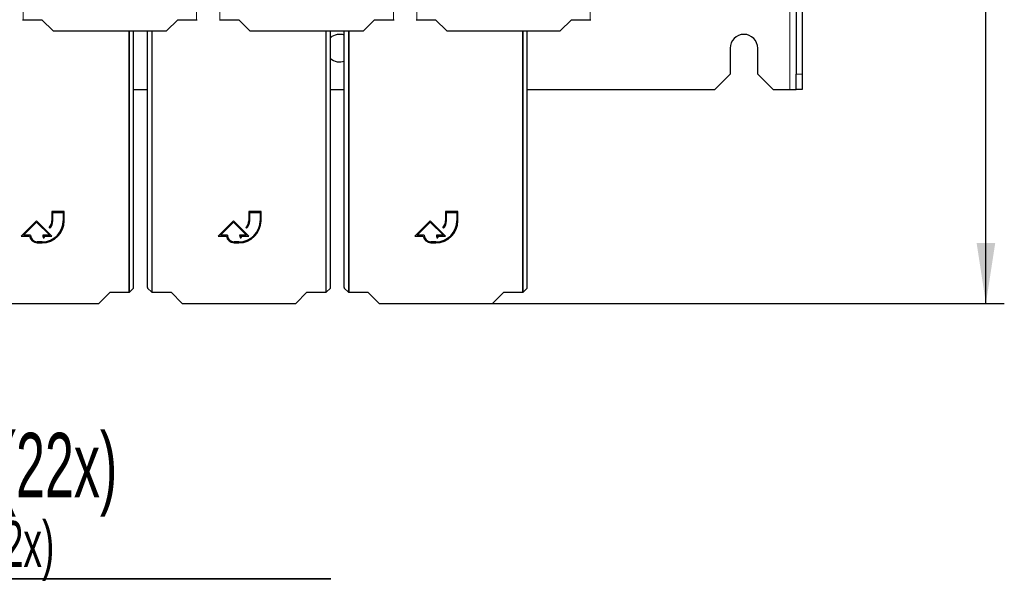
# Paper-space layout 'Blatt3' of a CAD drawing. Header units: millimetres. Extents: x 5 to 418, y 2 to 292.
# Tile 13 of 95: x 99 to 152, y 66 to 96. Entities that reach past the tile are written whole.
import ezdxf

# ---------------------------------------------------------------- set-up
doc = ezdxf.new("R2010")
doc.units = ezdxf.units.MM
doc.layers.add('SLD-0', color=7, linetype='Continuous')
doc.styles.add('SLDTEXTSTYLE0', font='TXT', dxfattribs={"width": 0.605})
doc.dimstyles.new('SLDDIMSTYLE1', dxfattribs={"dimtxt": 3.5, "dimasz": 3.302, "dimexe": 0, "dimexo": 0.0625, "dimgap": 0.875, "dimtad": 1, "dimdec": 0, "dimlfac": 6, "dimrnd": 1e-09, "dimzin": 12, "dimdsep": 46, "dimtxsty": 'SLDTEXTSTYLE0', "dimsah": 1, "dimcen": 0.09, "dimadec": 0, "dimazin": 3, "dimtfac": 1, "dimtofl": 0, "dimtmove": 0, "dimatfit": 3, "dimfxl": 1, "dimfrac": 2, "dimtolj": 1, "dimtzin": 12, "dimarcsym": 0})

# ---------------------------------------------------------------- blocks, each defined once
blk = doc.blocks.new('SW_NOTE_0_3')
at = {"layer": 'SLD-0', "color": 0}
for p, q in [((-0.015, -3.432), (26.876, -3.432)), ((26.876, -3.432), (-0.015, -3.432)), ((-0.015, -3.432), (26.876, -3.432)), ((26.876, -3.432), (-0.015, -3.432)), ((-0.015, -3.432), (26.876, -3.432)), ((26.876, -3.432), (-0.015, -3.432))]:
    blk.add_line(p, q, dxfattribs=at)
at = {"layer": 'SLD-0', "color": 0, "attachment_point": 1, "style": 'SLDTEXTSTYLE0'}
for s, insert, char_height in [('für M8 (22x)', (0, 4.512), 3.5), ('for M8 (22x)', (0.938, -0.287), 2.5)]:
    blk.add_mtext(s, dxfattribs=dict(at, insert=insert, char_height=char_height))
blk = doc.blocks.new('_D_16')
at = {"layer": 'SLD-0', "color": 7}
for p, q in [((140.708, 251.341), (152.375, 251.341)), ((151.375, 80.527), (151.375, 251.341)), ((124.53, 80.527), (152.375, 80.527))]:
    blk.add_line(p, q, dxfattribs=at)
for points in [[(151.375, 251.341), (150.867, 248.039), (151.883, 248.039)], [(151.375, 80.527), (151.883, 83.829), (150.867, 83.829)]]:
    blk.add_solid(points, dxfattribs=at)
at = {"layer": 'SLD-0', "color": 7, "insert": (146.863, 160.587), "char_height": 3.5, "attachment_point": 1, "rotation": 90, "style": 'SLDTEXTSTYLE0'}
blk.add_mtext('1025', dxfattribs=at)

psp = doc.layouts.new('Blatt3')

# ---------------------------------------------------------------- linework, layer by layer
at = {"color": 7, "linetype": 'Continuous', "lineweight": 18}
for p, q in [((140.7085, 251.3413), (140.7085, 92.1746)), ((98.9912, 117.8835), (98.9912, 95.9716)), ((108.4257, 95.9716), (108.4257, 117.8835)), ((109.7026, 117.8835), (109.7026, 95.9716)), ((119.1371, 95.9716), (119.1371, 117.8835)), ((120.414, 117.8835), (120.414, 95.9716)), ((129.8485, 95.9716), (129.8485, 117.8835)), ((104.7424, 81.1383), (104.7424, 95.3608)), ((104.7757, 95.3608), (104.7757, 81.1388)), ((105.986, 81.1388), (105.986, 95.3608)), ((106.0193, 95.3608), (106.0193, 81.1383)), ((115.4538, 81.1383), (115.4538, 95.3608)), ((115.4871, 95.3608), (115.4871, 81.1388)), ((116.694, 81.1388), (116.694, 95.3608)), ((116.7273, 95.3608), (116.7273, 81.1383)), ((126.1618, 81.1383), (126.1618, 95.3608)), ((126.1951, 95.3608), (126.1951, 81.1388)), ((141.0418, 93.0079), (141.3751, 93.0079))]:
    psp.add_line(p, q, dxfattribs=at)
at = {"color": 7, "linetype": 'Continuous', "lineweight": 25}
for p, q in [((141.0418, 135.1708), (141.0418, 93.0079)), ((141.3751, 135.1708), (141.3751, 93.0079)), ((98.9912, 95.9716), (100.0119, 95.9716)), ((100.0119, 95.9716), (100.6227, 95.3608)), ((106.7942, 95.3608), (107.405, 95.9716)), ((107.405, 95.9716), (108.4257, 95.9716)), ((109.7026, 95.9716), (110.7233, 95.9716)), ((110.7233, 95.9716), (111.3341, 95.3608)), ((117.5056, 95.3608), (118.1164, 95.9716)), ((118.1164, 95.9716), (119.1371, 95.9716)), ((120.414, 95.9716), (121.4347, 95.9716)), ((121.4347, 95.9716), (122.0455, 95.3608)), ((128.217, 95.3608), (128.8278, 95.9716)), ((128.8278, 95.9716), (129.8485, 95.9716)), ((100.6227, 95.3608), (106.7942, 95.3608)), ((105.0035, 81.3994), (105.0035, 95.3608)), ((105.7582, 81.3994), (105.7582, 95.3608)), ((111.3341, 95.3608), (117.5056, 95.3608)), ((115.7149, 81.3994), (115.7149, 95.3608)), ((116.4662, 81.3994), (116.4662, 95.3608)), ((122.0455, 95.3608), (128.217, 95.3608)), ((126.4229, 81.3994), (126.4229, 95.3608)), ((137.4585, 94.4246), (137.4585, 93.0079)), ((138.9585, 93.0079), (138.9585, 94.4246)), ((136.6251, 92.1746), (137.4585, 93.0079)), ((138.9585, 93.0079), (139.7918, 92.1746)), ((141.0418, 92.1746), (141.0418, 93.0079)), ((141.3751, 93.0079), (141.3751, 92.1746)), ((105.0035, 92.1746), (105.7582, 92.1746)), ((115.7149, 92.1746), (116.4662, 92.1746)), ((126.4229, 92.1746), (136.6251, 92.1746)), ((139.7918, 92.1746), (140.7085, 92.1746)), ((140.7085, 92.1746), (141.0418, 92.1746)), ((141.3751, 92.1746), (141.0418, 92.1746)), ((101.2251, 85.5333), (100.5585, 85.5333)), ((100.5585, 85.5333), (100.5585, 85.0333)), ((100.6085, 85.0333), (100.6085, 85.4833)), ((100.6085, 85.4833), (101.1751, 85.4833)), ((101.1751, 85.4833), (101.1751, 85.0333)), ((101.2251, 85.0333), (101.2251, 85.5333)), ((111.9365, 85.5333), (111.2699, 85.5333)), ((111.2699, 85.5333), (111.2699, 85.0333)), ((111.3199, 85.0333), (111.3199, 85.4833)), ((111.3199, 85.4833), (111.8865, 85.4833)), ((111.8865, 85.4833), (111.8865, 85.0333)), ((111.9365, 85.0333), (111.9365, 85.5333)), ((122.6446, 85.5333), (121.9779, 85.5333)), ((121.9779, 85.5333), (121.9779, 85.0333)), ((122.0279, 85.0333), (122.0279, 85.4833)), ((122.0279, 85.4833), (122.5946, 85.4833)), ((122.5946, 85.4833), (122.5946, 85.0333)), ((122.6446, 85.0333), (122.6446, 85.5333)), ((99.7251, 85.0333), (98.8918, 84.2)), ((99.0125, 84.25), (99.7251, 84.9626)), ((100.5585, 84.2), (99.7251, 85.0333)), ((99.7251, 84.9626), (100.4378, 84.25)), ((100.4023, 84.6562), (100.4376, 84.6208)), ((110.4365, 85.0333), (109.6032, 84.2)), ((109.7239, 84.25), (110.4365, 84.9626)), ((111.2699, 84.2), (110.4365, 85.0333)), ((110.4365, 84.9626), (111.1491, 84.25)), ((111.1136, 84.6562), (111.149, 84.6208)), ((121.1446, 85.0333), (120.3112, 84.2)), ((120.432, 84.25), (121.1446, 84.9626)), ((121.9779, 84.2), (121.1446, 85.0333)), ((121.1446, 84.9626), (121.8572, 84.25)), ((121.8217, 84.6562), (121.8571, 84.6208)), ((98.8918, 84.2), (99.3448, 84.2)), ((99.3918, 84.25), (99.0125, 84.25)), ((100.4378, 84.25), (100.0585, 84.25)), ((100.0853, 84.1099), (100.1353, 84.1099)), ((100.1082, 84.2), (100.5585, 84.2)), ((109.6032, 84.2), (110.0562, 84.2)), ((110.1032, 84.25), (109.7239, 84.25)), ((111.1491, 84.25), (110.7699, 84.25)), ((110.7967, 84.1099), (110.8467, 84.1099)), ((110.8196, 84.2), (111.2699, 84.2)), ((120.3112, 84.2), (120.7643, 84.2)), ((120.8112, 84.25), (120.432, 84.25)), ((121.8572, 84.25), (121.4779, 84.25)), ((121.5047, 84.1099), (121.5547, 84.1099)), ((121.5276, 84.2), (121.9779, 84.2)), ((100.0251, 83.8833), (99.7585, 83.8833)), ((99.7585, 83.8333), (100.0251, 83.8333)), ((110.7365, 83.8833), (110.4699, 83.8833)), ((110.4699, 83.8333), (110.7365, 83.8333)), ((121.4446, 83.8833), (121.1779, 83.8833)), ((121.1779, 83.8333), (121.4446, 83.8333)), ((103.1109, 80.5275), (103.7217, 81.1383)), ((103.7217, 81.1383), (104.7424, 81.1383)), ((104.7757, 81.1388), (105.0029, 81.3661)), ((105.7587, 81.3661), (105.986, 81.1388)), ((106.0193, 81.1383), (107.04, 81.1383)), ((107.04, 81.1383), (107.6508, 80.5275)), ((113.8223, 80.5275), (114.433, 81.1383)), ((114.433, 81.1383), (115.4538, 81.1383)), ((115.4871, 81.1388), (115.7143, 81.3661)), ((116.4668, 81.3661), (116.694, 81.1388)), ((116.7273, 81.1383), (117.7481, 81.1383)), ((117.7481, 81.1383), (118.3588, 80.5275)), ((124.5303, 80.5275), (125.1411, 81.1383)), ((125.1411, 81.1383), (126.1618, 81.1383)), ((126.1951, 81.1388), (126.4224, 81.3661)), ((96.9394, 80.5275), (103.1109, 80.5275)), ((107.6508, 80.5275), (113.8223, 80.5275)), ((118.3588, 80.5275), (124.5303, 80.5275))]:
    psp.add_line(p, q, dxfattribs=at)
for centre, radius, start, end in [((116.2085, 94.4246), 0.75, 69.90099, 131.15544), ((138.2085, 94.4246), 0.75, 0, 180), ((116.2085, 94.4246), 0.75, 228.84456, 290.09901), ((100.0251, 85.0333), 1.2, 270, 360), ((100.0251, 85.0333), 1.15, 270, 360), ((100.0251, 85.0333), 0.5333, 315, 360), ((100.0251, 85.0333), 0.5833, 315, 360), ((110.7365, 85.0333), 1.2, 270, 360), ((110.7365, 85.0333), 1.15, 270, 360), ((110.7365, 85.0333), 0.5333, 315, 360), ((110.7365, 85.0333), 0.5833, 315, 360), ((121.4446, 85.0333), 1.2, 270, 360), ((121.4446, 85.0333), 1.15, 270, 360), ((121.4446, 85.0333), 0.5333, 315, 360), ((121.4446, 85.0333), 0.5833, 315, 360), ((99.7585, 84.25), 0.4167, 186.8921, 270), ((99.7585, 84.25), 0.3667, 180, 270), ((100.4378, 84.25), 0.3793, 180, 201.66618), ((100.4378, 84.25), 0.3333, 188.62693, 204.84083), ((110.4699, 84.25), 0.4167, 186.8921, 270), ((110.4699, 84.25), 0.3667, 180, 270), ((111.1491, 84.25), 0.3793, 180, 201.66618), ((111.1491, 84.25), 0.3333, 188.62693, 204.84083), ((121.1779, 84.25), 0.4167, 186.8921, 270), ((121.1779, 84.25), 0.3667, 180, 270), ((121.8572, 84.25), 0.3793, 180, 201.66618), ((121.8572, 84.25), 0.3333, 188.62693, 204.84083)]:
    psp.add_arc(centre, radius, start, end, dxfattribs=at)
for centre, major_axis, start_param, end_param in [((98.9912, 95.9722), (0.0333, 0), 3.1590459, 4.712389), ((108.4257, 95.9722), (0.0333, 0), 4.712389, 6.265732), ((109.7026, 95.9722), (0.0333, 0), 3.1590459, 4.712389), ((119.1371, 95.9722), (0.0333, 0), 4.712389, 6.265732), ((120.414, 95.9722), (0.0333, 0), 3.1590459, 4.712389), ((129.8485, 95.9722), (0.0333, 0), 4.712389, 6.265732), ((104.7424, 81.1388), (0.0333, 0), 4.712389, 6.265732), ((105.0029, 81.3994), (0, 0.0333), 3.1590459, 4.712389), ((105.7587, 81.3994), (0, 0.0333), 1.5707963, 3.1241394), ((106.0193, 81.1388), (0.0333, 0), 3.1590459, 4.712389), ((115.4538, 81.1388), (0.0333, 0), 4.712389, 6.265732), ((115.7143, 81.3994), (0, 0.0333), 3.1590459, 4.712389), ((116.4668, 81.3994), (0, 0.0333), 1.5707963, 3.1241394), ((116.7273, 81.1388), (0.0333, 0), 3.1590459, 4.712389), ((126.1618, 81.1388), (0.0333, 0), 4.712389, 6.265732), ((126.4224, 81.3994), (0, 0.0333), 3.1590459, 4.712389)]:
    psp.add_ellipse(centre, major_axis=major_axis, ratio=0.0174551, start_param=start_param, end_param=end_param, dxfattribs=at)

# ---------------------------------------------------------------- block references
at = {"layer": 'SLD-0'}
psp.add_blockref('SW_NOTE_0_3', (88.8505, 68.978), dxfattribs=at)

# ---------------------------------------------------------------- dimensions: what is measured, and where the dimension line sits
at = {"layer": 'SLD-0', "color": 7}
dim = psp.add_linear_dim(base=(151.3751, 251.3413), p1=(124.5303, 80.5275), p2=(140.7085, 251.3413), angle=90, dimstyle='SLDDIMSTYLE1', dxfattribs=at)
dim.commit()
dim.dimension.update_dxf_attribs({"geometry": '_D_16', "text_midpoint": (151.3751, 165.9344), "dimtype": 160})

doc.saveas('drawing.dxf')
